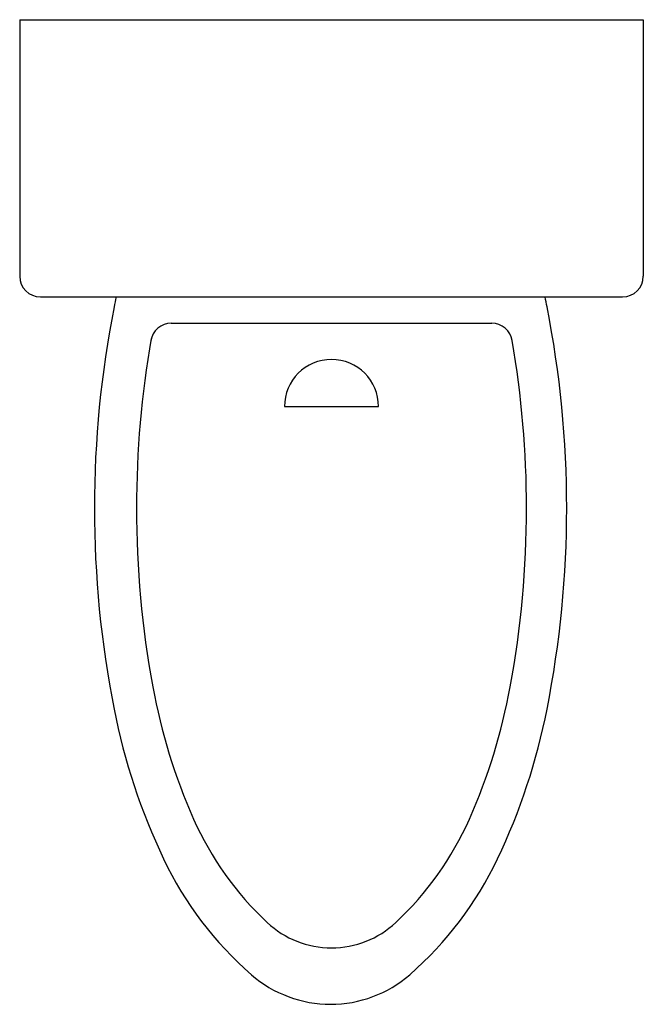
# Model space of a CAD drawing. Extents: x -0.225 to 0.225, y -0.71 to 0.
import ezdxf

# ---------------------------------------------------------------- set-up
doc = ezdxf.new("R2010")
doc.units = 0
doc.header["$MEASUREMENT"] = 0
doc.layers.add('MUEB-SANIT', color=251, linetype='CONTINUOUS')

msp = doc.modelspace()

# ---------------------------------------------------------------- linework, layer by layer
at = {"layer": 'MUEB-SANIT', "color": 251}
for p, q in [((-0.225, 0), (0.225, 0)), ((-0.225, 0), (-0.225, -0.185)), ((0.225, 0), (0.225, -0.185)), ((-0.21, -0.2), (0.21, -0.2)), ((-0.1156, -0.21903), (0.11564, -0.21903)), ((-0.03391, -0.27903), (0.03391, -0.27903))]:
    msp.add_line(p, q, dxfattribs=at)
for centre, radius, start, end in [((-0.21, -0.185), 0.015, 180, 270), ((0.21, -0.185), 0.015, 270, 0), ((0.29161, -0.29565), 0.45715, 167.92333, 168.8462), ((-0.29296, -0.29565), 0.45715, 11.1538, 12.07667), ((0.57891, -0.35229), 0.74999, 168.8462, 180), ((-0.58027, -0.35229), 0.74999, 360, 11.1538), ((-0.1156, -0.23403), 0.015, 90, 170.72137), ((0.11564, -0.23403), 0.015, 9.74608, 90), ((0.57287, -0.35229), 0.71359, 170.12886, 180), ((-0.57287, -0.35229), 0.71359, 360, 9.74608), ((0, -0.27903), 0.03391, 0, 180), ((0.57891, -0.35229), 0.74999, 180, 191.1538), ((0.57287, -0.35229), 0.71359, 180, 190.40962), ((-0.57287, -0.35229), 0.71359, 349.59038, 0), ((-0.58027, -0.35229), 0.74999, 348.8462, 0), ((0.2886, -0.40452), 0.42456, 190.40962, 203.91778), ((-0.2886, -0.40452), 0.42456, 336.08222, 349.59038), ((0.29161, -0.40894), 0.45715, 191.1538, 205.45465), ((-0.29296, -0.40894), 0.45715, 334.54535, 348.8462), ((0.11016, -0.48366), 0.22936, 203.91778, 226.95625), ((-0.11016, -0.48366), 0.22936, 313.04375, 336.08222), ((0.11108, -0.49487), 0.25722, 205.45465, 228.97058), ((-0.11244, -0.49487), 0.25722, 311.02942, 334.54535), ((0, -0.60161), 0.06796, 226.95625, 270), ((0, -0.60161), 0.06796, 270, 313.04375), ((-0.00068, -0.6233), 0.08697, 228.97058, 270), ((-0.00068, -0.6233), 0.08697, 270, 311.02942)]:
    msp.add_arc(centre, radius, start, end, dxfattribs=at)

doc.saveas('drawing.dxf')
